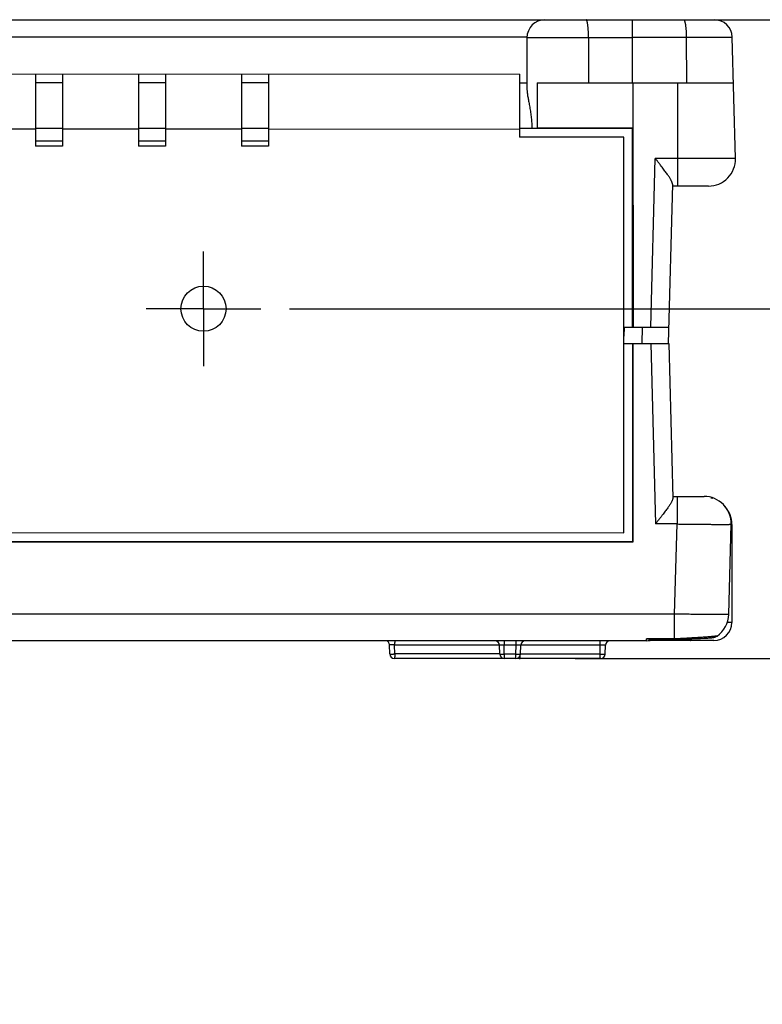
# Model space of a CAD drawing. Header units: inches. Extents: x 0 to 34, y 0 to 22.
# Tile 4 of 49: x 8.6 to 10.2, y 6.1 to 8.2. Entities that reach past the tile are written whole.
import ezdxf

# ---------------------------------------------------------------- set-up
doc = ezdxf.new("R2010")
doc.units = ezdxf.units.IN
doc.header["$LTSCALE"] = 1.87
doc.header["$MEASUREMENT"] = 0
doc.linetypes.add('CENTER', pattern=[0.6, 0.375, -0.075, 0.075, -0.075])
doc.layers.get('0').update_dxf_attribs({"linetype": 'CONTINUOUS'})
doc.layers.add('DEFAULT_1', color=7, linetype='CENTER')
doc.layers.add('DIMENSIONS', color=7, linetype='CONTINUOUS')
doc.styles.get("Standard").update_dxf_attribs({"font": 'txt', "width": 0.8})
doc.dimstyles.new('DIMSTYLE_1', dxfattribs={"dimtxt": 0.125, "dimasz": 0.1875, "dimexe": 0.18, "dimexo": 0.0625, "dimgap": 0.09, "dimtad": 0, "dimtih": 1, "dimtoh": 1, "dimdec": 3, "dimzin": 4, "dimdsep": 46, "dimtxsty": 'STANDARD', "dimblk": '_FILLED', "dimblk1": '_FILLED', "dimblk2": '_FILLED', "dimcen": 0.09, "dimadec": 0, "dimazin": 0, "dimtp": 0.01, "dimtm": 0.01, "dimtfac": 1, "dimtdec": 3, "dimtofl": 0, "dimtmove": 0, "dimatfit": 3, "dimldrblk": '_FILLED', "dimfxl": 1, "dimtolj": 1, "dimtzin": 4, "dimarcsym": 0})

# ---------------------------------------------------------------- blocks, each defined once
blk = doc.blocks.new('_FILLED')
at = {"color": 0, "linetype": 'BYBLOCK'}
blk.add_solid([(0, 0), (-1, 0.167), (-1, -0.167)], dxfattribs=at)
blk = doc.blocks.new('*D2')
at = {"layer": 'DIMENSIONS', "color": 2, "linetype": 'CONTINUOUS'}
for p, q in [((9.8039, 8.2128), (11.7797, 8.2128)), ((11.6547, 8.2128), (11.6547, 7.655)), ((11.6547, 6.8179), (11.6547, 7.405)), ((9.9227, 6.8179), (11.7797, 6.8179))]:
    blk.add_line(p, q, dxfattribs=at)
at = {"layer": 'DIMENSIONS', "color": 2, "linetype": 'CONTINUOUS', "xscale": 0.1875, "yscale": 0.1875, "zscale": 0.1875}
for p, rotation in [((11.6547, 8.2128), 90), ((11.6547, 6.8179), 270)]:
    blk.add_blockref('_FILLED', p, dxfattribs=dict(at, rotation=rotation))
at = {"layer": 'DIMENSIONS', "color": 2, "linetype": 'CONTINUOUS', "width": 0.8}
for s, p in [('1.395', (10.9922, 7.4675)), ('[', (11.6172, 7.4675)), ('35.43', (11.7172, 7.4675)), (']', (12.2172, 7.4675))]:
    blk.add_text(s, height=0.125, dxfattribs=at).set_placement(p)
blk = doc.blocks.new('*D8')
at = {"layer": 'DIMENSIONS', "color": 2, "linetype": 'CONTINUOUS'}
for p, q in [((10.8462, 7.5816), (10.8462, 7.9416)), ((9.1804, 7.5816), (10.9712, 7.5816)), ((9.8048, 6.8183), (10.9712, 6.8183)), ((10.8462, 6.8183), (10.8462, 6.3834)), ((10.8462, 6.3834), (10.9637, 6.3834))]:
    blk.add_line(p, q, dxfattribs=at)
at = {"layer": 'DIMENSIONS', "color": 2, "linetype": 'CONTINUOUS', "xscale": 0.1875, "yscale": 0.1875, "zscale": 0.1875}
for p, rotation in [((10.8462, 7.5816), 270), ((10.8462, 6.8183), 90)]:
    blk.add_blockref('_FILLED', p, dxfattribs=dict(at, rotation=rotation))
at = {"layer": 'DIMENSIONS', "color": 2, "linetype": 'CONTINUOUS', "width": 0.8}
for s, p in [('[', (11.5512, 6.3209)), (']', (12.1512, 6.3209)), ('.763', (11.0262, 6.3209)), ('19.39', (11.6512, 6.3209)), ('RESET SWITCH', (11.0262, 6.1021))]:
    blk.add_text(s, height=0.125, dxfattribs=at).set_placement(p)

msp = doc.modelspace()

# ---------------------------------------------------------------- linework, layer by layer
at = {"color": 7, "linetype": 'CONTINUOUS'}
for p, q in [((6.4404, 8.2128), (10.1084, 8.2128)), ((9.9299, 8.075), (9.9299, 8.2128)), ((9.6994, 8.1745), (6.8493, 8.1745)), ((9.9299, 8.1735), (9.6993, 8.1735)), ((9.6993, 8.1735), (9.6993, 8.061)), ((9.8337, 8.1735), (9.8337, 8.075)), ((9.9299, 8.1745), (10.1477, 8.1745)), ((10.0473, 8.1745), (10.0477, 8.075)), ((10.1547, 7.91), (10.1477, 8.1745)), ((6.8674, 8.0948), (9.6834, 8.094)), ((8.626, 8.0943), (8.626, 7.9368)), ((8.6851, 8.0943), (8.685, 7.9368)), ((8.851, 8.0942), (8.851, 7.9368)), ((8.9101, 8.0942), (8.91, 7.9368)), ((9.076, 8.0942), (9.076, 7.9367)), ((9.1351, 8.0942), (9.135, 7.9367)), ((9.6833, 8.094), (9.6833, 7.9562)), ((9.6834, 8.075), (9.6834, 8.094)), ((8.6851, 8.075), (8.626, 8.075)), ((8.9101, 8.075), (8.851, 8.075)), ((9.1351, 8.075), (9.076, 8.075)), ((9.6833, 8.075), (9.6993, 8.075)), ((9.7216, 8.075), (10.1503, 8.075)), ((9.7216, 8.075), (9.7216, 7.9757)), ((9.9306, 8.075), (9.9306, 7.9757)), ((9.9308, 8.075), (9.9312, 7.5415)), ((10.0286, 7.8494), (10.0286, 8.075)), ((9.9306, 7.9757), (9.7216, 7.9757)), ((9.9299, 7.975), (9.9306, 7.9757)), ((6.8674, 7.9748), (8.626, 7.9743)), ((8.685, 7.975), (8.626, 7.975)), ((8.685, 7.9743), (8.851, 7.9742)), ((8.91, 7.975), (8.851, 7.975)), ((8.91, 7.9742), (9.076, 7.9742)), ((9.135, 7.975), (9.076, 7.975)), ((9.135, 7.9742), (9.6833, 7.974)), ((9.9299, 7.975), (9.6833, 7.975)), ((9.9112, 7.9562), (9.6833, 7.9562)), ((9.911, 7.0925), (9.9112, 7.9562)), ((9.9299, 7.5415), (9.9299, 7.975)), ((8.685, 7.9476), (8.626, 7.9476)), ((8.685, 7.9368), (8.626, 7.9368)), ((8.91, 7.9476), (8.851, 7.9476)), ((8.91, 7.9368), (8.851, 7.9368)), ((9.135, 7.9476), (9.076, 7.9476)), ((9.135, 7.9367), (9.076, 7.9367)), ((9.9699, 7.5415), (9.9795, 7.91)), ((10.1547, 7.91), (9.9795, 7.91)), ((10.0171, 7.8534), (10.008, 7.5057)), ((10.0957, 7.8494), (10.017, 7.8494)), ((9.9111, 7.5415), (10.0089, 7.5415)), ((9.9116, 7.5415), (9.9111, 7.5215)), ((9.951, 7.5415), (9.95, 7.5057)), ((9.9111, 7.5057), (10.009, 7.5057)), ((9.9302, 7.0734), (9.9302, 7.5057)), ((9.931, 7.0726), (9.9313, 7.5057)), ((9.9696, 7.5057), (9.9799, 7.1118)), ((10.009, 7.5057), (10.0178, 7.1681)), ((10.0177, 7.1719), (10.0861, 7.1719)), ((10.0271, 7.1719), (10.0271, 7.1118)), ((10.0271, 7.1118), (9.9799, 7.1118)), ((10.0219, 6.9149), (10.0271, 7.1118)), ((10.14, 6.9144), (10.1452, 7.1113)), ((10.1467, 7.111), (10.1467, 6.8966)), ((6.6187, 7.0734), (9.9302, 7.0734)), ((6.6393, 7.0934), (9.911, 7.0925)), ((8.4923, 7.0726), (9.931, 7.0726)), ((9.931, 7.0726), (9.9302, 7.0734)), ((10.0219, 6.9149), (8.4813, 6.9149)), ((10.0219, 6.8611), (10.0219, 6.9149)), ((10.1467, 6.8966), (10.1367, 6.8966)), ((10.0219, 6.8611), (9.9603, 6.8611)), ((10.0219, 6.8597), (9.9699, 6.8597)), ((10.0287, 6.8598), (10.0287, 6.8612)), ((10.0287, 6.8598), (10.0419, 6.8602)), ((10.0419, 6.8602), (10.0564, 6.8608)), ((10.0564, 6.8608), (10.0685, 6.8614)), ((10.0685, 6.8614), (10.0785, 6.8619)), ((10.0785, 6.8619), (10.0853, 6.8622)), ((10.0853, 6.8622), (10.0909, 6.8626)), ((10.0909, 6.8626), (10.0946, 6.8628)), ((10.0946, 6.8628), (10.0969, 6.863)), ((10.0969, 6.863), (10.0983, 6.8631)), ((10.0983, 6.8631), (10.1001, 6.8632)), ((10.1001, 6.8632), (10.1011, 6.8633)), ((10.1011, 6.8633), (10.1021, 6.8634)), ((10.1021, 6.8634), (10.1029, 6.8635)), ((10.1143, 6.8672), (10.1143, 6.8672)), ((10.1143, 6.8672), (10.1144, 6.8672)), ((10.1144, 6.8672), (10.1144, 6.8672)), ((9.9602, 6.8569), (6.5886, 6.8569)), ((9.3995, 6.828), (9.3989, 6.8475)), ((9.6392, 6.8475), (9.4102, 6.8475)), ((9.4107, 6.828), (9.4102, 6.8475)), ((9.6397, 6.8276), (9.6392, 6.8472)), ((9.6492, 6.8569), (9.6492, 6.8472)), ((9.6757, 6.8472), (9.6492, 6.8472)), ((9.6497, 6.8276), (9.6492, 6.8472)), ((9.6752, 6.8276), (9.6757, 6.8472)), ((9.6757, 6.8472), (9.6757, 6.8569)), ((9.6852, 6.8276), (9.6857, 6.8472)), ((9.8595, 6.8472), (9.6857, 6.8472)), ((9.859, 6.8276), (9.8595, 6.8472)), ((9.8702, 6.8276), (9.8707, 6.8472)), ((10.1074, 6.8573), (9.966, 6.8573)), ((9.6471, 6.8183), (9.4095, 6.8183)), ((9.6397, 6.828), (9.4107, 6.828)), ((9.6752, 6.8276), (9.6497, 6.8276)), ((9.6497, 6.8276), (9.6497, 6.8179)), ((9.6752, 6.8179), (9.6497, 6.8179)), ((9.6752, 6.8179), (9.6752, 6.8276)), ((9.6821, 6.8183), (9.6778, 6.8183)), ((9.8602, 6.8179), (9.6847, 6.8179)), ((9.859, 6.8276), (9.6852, 6.8276))]:
    msp.add_line(p, q, dxfattribs=at)
for points in [[(10.0219, 6.8597), (10.0241, 6.8597), (10.0267, 6.8597), (10.0287, 6.8598)], [(10.1029, 6.8635), (10.1033, 6.8635), (10.1037, 6.8636), (10.1041, 6.8636), (10.1045, 6.8637), (10.1048, 6.8637), (10.1052, 6.8638), (10.1056, 6.8638), (10.106, 6.8639), (10.1064, 6.864), (10.1069, 6.8641), (10.1075, 6.8642), (10.108, 6.8643), (10.1086, 6.8645), (10.1093, 6.8647), (10.1101, 6.865), (10.1109, 6.8653), (10.1118, 6.8658), (10.1128, 6.8663), (10.1138, 6.8669), (10.1143, 6.8672)]]:
    msp.add_lwpolyline(points, dxfattribs=at)
msp.add_circle((8.9928, 7.5817), 0.0492, dxfattribs=at)
for centre, radius, start, end in [((9.7386, 8.1735), 0.0393, 90, 180), ((10.1084, 8.1735), 0.0393, 1.5, 90), ((10.0957, 7.9084), 0.059, 270, 1.5), ((10.0861, 7.1128), 0.0591, 358.5, 89.9987), ((10.0877, 7.111), 0.059, 71.9221, 76.7083), ((10.0877, 7.111), 0.059, 360, 41.4218), ((10.081, 6.9159), 0.0591, 304.4138, 358.5), ((10.1074, 6.8966), 0.0393, 270, 360), ((9.9602, 6.9069), 0.05, 270, 289.0639), ((10.1031, 6.8837), 0.02, 298.9239, 304.4441), ((9.389, 6.8473), 0.01, 1.5, 74.6875), ((9.6292, 6.8469), 0.01, 1.5, 90.0001), ((9.6957, 6.8469), 0.01, 90, 178.5), ((9.8807, 6.8469), 0.01, 90, 178.5), ((9.4095, 6.8283), 0.01, 181.5, 270), ((9.6497, 6.8279), 0.01, 181.5, 270), ((9.6752, 6.8279), 0.01, 270, 358.5), ((9.6847, 6.8279), 0.01, 241.5099, 270), ((9.8602, 6.8279), 0.01, 270, 358.5)]:
    msp.add_arc(centre, radius, start, end, dxfattribs=at)
for points, knots in [([(9.8337, 8.1735), (9.8337, 8.1746), (9.8337, 8.1767), (9.8337, 8.1799), (9.8336, 8.1831), (9.8335, 8.1862), (9.8333, 8.1892), (9.8331, 8.1921), (9.8329, 8.1949), (9.8326, 8.1976), (9.8323, 8.2), (9.832, 8.2023), (9.8317, 8.2044), (9.8313, 8.2063), (9.8309, 8.208), (9.8305, 8.2094), (9.8301, 8.2106), (9.8297, 8.2115), (9.8293, 8.2122), (9.8288, 8.2127), (9.8285, 8.2128), (9.8283, 8.2128)], [0, 0, 0, 0, 0.080402, 0.160265, 0.239054, 0.316243, 0.391316, 0.463772, 0.533132, 0.598938, 0.66076, 0.718198, 0.770889, 0.818511, 0.860789, 0.897509, 0.928531, 0.953832, 0.973593, 0.988431, 1, 1, 1, 1]), ([(10.0411, 8.2128), (10.0413, 8.2128), (10.0417, 8.2127), (10.0422, 8.2122), (10.0427, 8.2116), (10.0431, 8.2107), (10.0436, 8.2095), (10.044, 8.2081), (10.0445, 8.2065), (10.0449, 8.2047), (10.0453, 8.2027), (10.0456, 8.2004), (10.0459, 8.198), (10.0462, 8.1955), (10.0465, 8.1928), (10.0467, 8.1899), (10.0469, 8.187), (10.0471, 8.1839), (10.0472, 8.1808), (10.0472, 8.1777), (10.0473, 8.1756), (10.0473, 8.1745)], [0, 0, 0, 0, 0.013048, 0.028976, 0.049431, 0.075122, 0.106302, 0.142998, 0.185112, 0.232457, 0.284787, 0.341805, 0.403171, 0.46851, 0.537415, 0.609452, 0.684164, 0.761073, 0.839687, 0.9195, 1, 1, 1, 1]), ([(9.6993, 8.061), (9.6993, 8.06), (9.6994, 8.0579), (9.6997, 8.0545), (9.7002, 8.0508), (9.7008, 8.0467), (9.7016, 8.0423), (9.7025, 8.0376), (9.7034, 8.0326), (9.7044, 8.0273), (9.7054, 8.0218), (9.7064, 8.0161), (9.7073, 8.0104), (9.7081, 8.0045), (9.7088, 7.9986), (9.7093, 7.9927), (9.7097, 7.9868), (9.7099, 7.9809), (9.71, 7.9769), (9.71, 7.975)], [0, 0, 0, 0, 0.034472, 0.073304, 0.116349, 0.163666, 0.215193, 0.270712, 0.329843, 0.392054, 0.456709, 0.523132, 0.590691, 0.658861, 0.727253, 0.795629, 0.863876, 0.931982, 1, 1, 1, 1]), ([(9.7216, 7.9757), (9.7205, 7.9756), (9.7184, 7.9755), (9.7154, 7.9753), (9.7126, 7.9752), (9.7108, 7.975), (9.71, 7.975)], [0, 0, 0, 0, 0.28126, 0.542076, 0.781841, 1, 1, 1, 1]), ([(10.0171, 7.8534), (10.0171, 7.8538), (10.017, 7.8547), (10.0168, 7.856), (10.0163, 7.8576), (10.0155, 7.8593), (10.0146, 7.8613), (10.0134, 7.8635), (10.012, 7.866), (10.0102, 7.8688), (10.0083, 7.8718), (10.006, 7.8751), (10.0035, 7.8787), (10.0007, 7.8825), (9.9976, 7.8866), (9.9943, 7.891), (9.9908, 7.8955), (9.9871, 7.9003), (9.9834, 7.9051), (9.9808, 7.9083), (9.9795, 7.91)], [0, 0, 0, 0, 0.017146, 0.037307, 0.060989, 0.088631, 0.120628, 0.157348, 0.199131, 0.246271, 0.299005, 0.357478, 0.421722, 0.49162, 0.566884, 0.647029, 0.731371, 0.819033, 0.908968, 1, 1, 1, 1]), ([(10.0178, 7.1681), (10.0178, 7.1678), (10.0177, 7.1669), (10.0174, 7.1656), (10.0169, 7.1641), (10.0162, 7.1623), (10.0153, 7.1604), (10.0141, 7.1582), (10.0126, 7.1557), (10.0109, 7.153), (10.0089, 7.15), (10.0066, 7.1467), (10.004, 7.1431), (10.0012, 7.1393), (9.9981, 7.1352), (9.9948, 7.1308), (9.9912, 7.1262), (9.9876, 7.1215), (9.9837, 7.1167), (9.9812, 7.1134), (9.9799, 7.1118)], [0, 0, 0, 0, 0.016659, 0.036367, 0.05964, 0.086919, 0.118602, 0.15506, 0.196635, 0.243628, 0.296279, 0.35474, 0.419048, 0.489091, 0.564582, 0.64504, 0.729776, 0.817907, 0.908378, 1, 1, 1, 1]), ([(10.0271, 7.1118), (10.0295, 7.1117), (10.0342, 7.1117), (10.0413, 7.1116), (10.0483, 7.1115), (10.0553, 7.1114), (10.0622, 7.1114), (10.0689, 7.1113), (10.0755, 7.1112), (10.0819, 7.1112), (10.0881, 7.1111), (10.0941, 7.1111), (10.0998, 7.111), (10.1053, 7.111), (10.1105, 7.111), (10.1154, 7.111), (10.1199, 7.1109), (10.1241, 7.1109), (10.128, 7.1109), (10.1315, 7.111), (10.1346, 7.111), (10.1374, 7.111), (10.1397, 7.111), (10.1416, 7.111), (10.1431, 7.1111), (10.1442, 7.1111), (10.1447, 7.1112), (10.1452, 7.1112), (10.1452, 7.1113)], [0, 0, 0, 0, 0.060427, 0.120615, 0.180315, 0.239339, 0.297539, 0.354673, 0.410424, 0.464669, 0.517298, 0.568049, 0.616683, 0.663059, 0.707046, 0.748475, 0.787104, 0.822838, 0.855625, 0.885327, 0.911777, 0.93489, 0.954598, 0.970836, 0.983513, 0.992599, 0.998091, 1, 1, 1, 1]), ([(10.1467, 7.111), (10.1467, 7.111), (10.1464, 7.111), (10.1459, 7.111), (10.1454, 7.111), (10.1452, 7.111)], [0, 0, 0, 0, 0.132152, 0.527386, 1, 1, 1, 1]), ([(10.14, 6.9144), (10.14, 6.9143), (10.1396, 6.9144), (10.1391, 6.9142), (10.1379, 6.9142), (10.1365, 6.9142), (10.1346, 6.9142), (10.1323, 6.9141), (10.1295, 6.9141), (10.1264, 6.9141), (10.1229, 6.9141), (10.119, 6.9141), (10.1148, 6.9141), (10.1103, 6.9141), (10.1054, 6.9141), (10.1002, 6.9142), (10.0947, 6.9142), (10.089, 6.9142), (10.083, 6.9143), (10.0768, 6.9143), (10.0704, 6.9144), (10.0638, 6.9144), (10.0571, 6.9145), (10.0502, 6.9146), (10.0432, 6.9147), (10.0362, 6.9147), (10.0291, 6.9148), (10.0243, 6.9149), (10.0219, 6.9149)], [0, 0, 0, 0, 0.001823, 0.00722, 0.016233, 0.028846, 0.045018, 0.064675, 0.087744, 0.114159, 0.143833, 0.176602, 0.212328, 0.250956, 0.29239, 0.336391, 0.382787, 0.431446, 0.482228, 0.534895, 0.589185, 0.644984, 0.702169, 0.760423, 0.819505, 0.879264, 0.939512, 1, 1, 1, 1]), ([(9.9602, 6.8569), (9.9602, 6.8569), (9.9602, 6.8571), (9.9602, 6.8574), (9.9603, 6.858), (9.9603, 6.8588), (9.9603, 6.8599), (9.9603, 6.8607), (9.9603, 6.8611)], [0, 0, 0, 0, 0.028206, 0.112358, 0.251895, 0.446727, 0.696627, 1, 1, 1, 1]), ([(9.9699, 6.8597), (9.9698, 6.8597), (9.9687, 6.8597), (9.9665, 6.8598), (9.9634, 6.8603), (9.9613, 6.8608), (9.9603, 6.8611)], [0, 0, 0, 0, 0.034487, 0.349675, 0.671825, 1, 1, 1, 1]), ([(10.0287, 6.8612), (10.028, 6.8612), (10.0264, 6.8611), (10.0242, 6.8611), (10.0227, 6.8611), (10.0219, 6.8611)], [0, 0, 0, 0, 0.332524, 0.666206, 1, 1, 1, 1]), ([(10.0219, 6.8597), (10.0219, 6.8597), (10.0219, 6.8597), (10.0219, 6.8598), (10.0219, 6.86), (10.0219, 6.8605), (10.0219, 6.8609), (10.0219, 6.8611)], [0, 0, 0, 0, 0.002335, 0.059659, 0.246401, 0.560832, 1, 1, 1, 1]), ([(10.1143, 6.8672), (10.1142, 6.8672), (10.1139, 6.8671), (10.1131, 6.8669), (10.112, 6.8668), (10.1105, 6.8666), (10.1086, 6.8664), (10.1064, 6.8661), (10.1038, 6.8659), (10.1009, 6.8656), (10.0976, 6.8654), (10.094, 6.8651), (10.0902, 6.8648), (10.0861, 6.8645), (10.0817, 6.8642), (10.077, 6.8639), (10.0722, 6.8636), (10.0672, 6.8633), (10.062, 6.863), (10.0566, 6.8627), (10.0512, 6.8624), (10.0456, 6.8621), (10.04, 6.8618), (10.0344, 6.8615), (10.0306, 6.8613), (10.0287, 6.8612)], [0, 0, 0, 0, 0.004314, 0.01316, 0.026422, 0.04406, 0.066071, 0.092338, 0.12264, 0.156862, 0.194974, 0.236805, 0.281919, 0.330116, 0.381446, 0.43563, 0.492079, 0.550582, 0.611273, 0.673791, 0.737479, 0.80216, 0.86776, 0.933819, 1, 1, 1, 1]), ([(10.0563, 6.8573), (10.0565, 6.8573), (10.0569, 6.8574), (10.0574, 6.8578), (10.0579, 6.8585), (10.0584, 6.8595), (10.0587, 6.8603), (10.0589, 6.8608), (10.0589, 6.8609)], [0, 0, 0, 0, 0.112449, 0.250054, 0.427095, 0.649655, 0.919851, 1, 1, 1, 1]), ([(9.4102, 6.8475), (9.4098, 6.8475), (9.409, 6.8476), (9.4079, 6.8476), (9.4068, 6.8476), (9.4057, 6.8476), (9.4047, 6.8476), (9.4037, 6.8477), (9.4028, 6.8477), (9.4019, 6.8477), (9.4012, 6.8477), (9.4005, 6.8476), (9.4, 6.8476), (9.3996, 6.8476), (9.3992, 6.8476), (9.3991, 6.8476), (9.3989, 6.8475), (9.3989, 6.8475)], [0, 0, 0, 0, 0.100451, 0.201136, 0.300332, 0.396886, 0.4899, 0.578178, 0.660436, 0.735695, 0.802809, 0.861086, 0.909922, 0.948618, 0.97666, 0.993743, 1, 1, 1, 1]), ([(9.4111, 6.8569), (9.411, 6.8568), (9.411, 6.8566), (9.4108, 6.8563), (9.4107, 6.8557), (9.4106, 6.8551), (9.4105, 6.8544), (9.4104, 6.8536), (9.4104, 6.8527), (9.4103, 6.8518), (9.4102, 6.8507), (9.4102, 6.8497), (9.4102, 6.8486), (9.4102, 6.8479), (9.4102, 6.8475)], [0, 0, 0, 0, 0.019999, 0.0659, 0.122899, 0.19049, 0.267963, 0.35445, 0.44895, 0.550355, 0.657465, 0.769003, 0.883639, 1, 1, 1, 1]), ([(9.6492, 6.8472), (9.6488, 6.8472), (9.6481, 6.8472), (9.647, 6.8472), (9.6459, 6.8472), (9.6449, 6.8472), (9.6439, 6.8473), (9.643, 6.8473), (9.6422, 6.8473), (9.6414, 6.8473), (9.6408, 6.8473), (9.6402, 6.8472), (9.6398, 6.8472), (9.6395, 6.8472), (9.6393, 6.8472), (9.6392, 6.8472), (9.6392, 6.8472)], [0, 0, 0, 0, 0.112012, 0.222656, 0.330406, 0.433915, 0.531963, 0.623334, 0.706835, 0.781405, 0.846166, 0.900346, 0.943239, 0.974302, 0.993191, 1, 1, 1, 1]), ([(9.6857, 6.8472), (9.6857, 6.8472), (9.6856, 6.8472), (9.6854, 6.8472), (9.6851, 6.8472), (9.6847, 6.8472), (9.6841, 6.8473), (9.6835, 6.8473), (9.6827, 6.8473), (9.6819, 6.8473), (9.681, 6.8473), (9.68, 6.8472), (9.679, 6.8472), (9.6779, 6.8472), (9.6768, 6.8472), (9.6761, 6.8472), (9.6757, 6.8472)], [0, 0, 0, 0, 0.006798, 0.025674, 0.056714, 0.099559, 0.153709, 0.218509, 0.293114, 0.376557, 0.467838, 0.565885, 0.669459, 0.777237, 0.887881, 1, 1, 1, 1]), ([(9.8595, 6.8472), (9.8595, 6.8475), (9.8595, 6.8482), (9.8595, 6.8493), (9.8594, 6.8504), (9.8594, 6.8514), (9.8593, 6.8523), (9.8592, 6.8532), (9.8591, 6.854), (9.859, 6.8548), (9.8589, 6.8554), (9.8588, 6.8559), (9.8587, 6.8563), (9.8586, 6.8566), (9.8584, 6.8568), (9.8583, 6.8569), (9.8583, 6.8569)], [0, 0, 0, 0, 0.11039, 0.219144, 0.32496, 0.426576, 0.522783, 0.61244, 0.694496, 0.768003, 0.832134, 0.886216, 0.929769, 0.962613, 0.985203, 1, 1, 1, 1]), ([(9.8707, 6.8472), (9.8707, 6.8472), (9.8706, 6.8472), (9.8704, 6.8472), (9.8701, 6.8472), (9.8697, 6.8473), (9.8691, 6.8473), (9.8685, 6.8473), (9.8677, 6.8473), (9.8669, 6.8473), (9.866, 6.8473), (9.865, 6.8473), (9.8639, 6.8473), (9.8628, 6.8472), (9.8617, 6.8472), (9.8606, 6.8472), (9.8599, 6.8472), (9.8595, 6.8472)], [0, 0, 0, 0, 0.006278, 0.023314, 0.05123, 0.089891, 0.138741, 0.196877, 0.263883, 0.339173, 0.421309, 0.509352, 0.602505, 0.699498, 0.798885, 0.899431, 1, 1, 1, 1]), ([(9.3995, 6.828), (9.3995, 6.828), (9.3996, 6.828), (9.3997, 6.8279), (9.4001, 6.8279), (9.4005, 6.8279), (9.401, 6.8279), (9.4017, 6.8279), (9.4025, 6.8279), (9.4033, 6.8279), (9.4042, 6.8279), (9.4052, 6.8279), (9.4062, 6.8279), (9.4073, 6.8279), (9.4084, 6.8279), (9.4095, 6.828), (9.4103, 6.828), (9.4107, 6.828)], [0, 0, 0, 0, 0.006381, 0.023534, 0.051621, 0.090342, 0.139228, 0.197666, 0.26492, 0.340137, 0.422365, 0.51056, 0.603602, 0.700309, 0.799453, 0.899775, 1, 1, 1, 1]), ([(9.4107, 6.828), (9.4107, 6.8276), (9.4107, 6.8269), (9.4106, 6.8258), (9.4106, 6.8248), (9.4105, 6.8238), (9.4105, 6.8228), (9.4104, 6.8219), (9.4103, 6.8211), (9.4102, 6.8204), (9.4101, 6.8198), (9.41, 6.8193), (9.4099, 6.8188), (9.4097, 6.8185), (9.4096, 6.8183), (9.4095, 6.8183), (9.4095, 6.8183)], [0, 0, 0, 0, 0.110402, 0.219167, 0.324994, 0.426617, 0.522828, 0.612486, 0.694539, 0.768041, 0.832167, 0.886243, 0.929789, 0.962627, 0.985211, 1, 1, 1, 1]), ([(9.6397, 6.8276), (9.6397, 6.8276), (9.6398, 6.8276), (9.64, 6.8276), (9.6403, 6.8276), (9.6407, 6.8275), (9.6413, 6.8275), (9.6419, 6.8275), (9.6427, 6.8275), (9.6435, 6.8275), (9.6444, 6.8275), (9.6454, 6.8275), (9.6464, 6.8276), (9.6475, 6.8276), (9.6486, 6.8276), (9.6493, 6.8276), (9.6497, 6.8276)], [0, 0, 0, 0, 0.006916, 0.025881, 0.056999, 0.099929, 0.154153, 0.218996, 0.293649, 0.377177, 0.468534, 0.566572, 0.670062, 0.777703, 0.888145, 1, 1, 1, 1]), ([(9.6752, 6.8276), (9.6756, 6.8276), (9.6763, 6.8276), (9.6774, 6.8276), (9.6785, 6.8276), (9.6795, 6.8275), (9.6805, 6.8275), (9.6814, 6.8275), (9.6822, 6.8275), (9.683, 6.8275), (9.6836, 6.8275), (9.6842, 6.8275), (9.6846, 6.8276), (9.6849, 6.8276), (9.6851, 6.8276), (9.6852, 6.8276), (9.6852, 6.8276)], [0, 0, 0, 0, 0.111845, 0.222277, 0.32991, 0.433392, 0.531424, 0.622777, 0.706303, 0.780956, 0.845801, 0.900029, 0.942967, 0.974095, 0.993073, 1, 1, 1, 1]), ([(9.6837, 6.8226), (9.6837, 6.8226), (9.6837, 6.8222), (9.6838, 6.8216), (9.6839, 6.8208), (9.684, 6.82), (9.6841, 6.8194), (9.6842, 6.8189), (9.6843, 6.8185), (9.6844, 6.8182), (9.6846, 6.818), (9.6847, 6.8179), (9.6847, 6.8179)], [0, 0, 0, 0, 0.040284, 0.220627, 0.385672, 0.533513, 0.662491, 0.771252, 0.858827, 0.924867, 0.970273, 1, 1, 1, 1]), ([(9.859, 6.8276), (9.8593, 6.8276), (9.8601, 6.8276), (9.8612, 6.8276), (9.8623, 6.8275), (9.8634, 6.8275), (9.8644, 6.8275), (9.8654, 6.8275), (9.8664, 6.8275), (9.8672, 6.8275), (9.8679, 6.8275), (9.8686, 6.8275), (9.8691, 6.8275), (9.8696, 6.8275), (9.8699, 6.8276), (9.8701, 6.8276), (9.8702, 6.8276), (9.8702, 6.8276)], [0, 0, 0, 0, 0.100216, 0.20053, 0.299667, 0.396367, 0.489403, 0.577593, 0.659818, 0.735034, 0.802289, 0.86073, 0.90962, 0.948348, 0.976444, 0.993609, 1, 1, 1, 1]), ([(9.8602, 6.8179), (9.8601, 6.8179), (9.86, 6.818), (9.8599, 6.8182), (9.8598, 6.8185), (9.8597, 6.8189), (9.8595, 6.8194), (9.8594, 6.82), (9.8593, 6.8208), (9.8592, 6.8216), (9.8592, 6.8225), (9.8591, 6.8234), (9.859, 6.8244), (9.859, 6.8255), (9.859, 6.8265), (9.859, 6.8273), (9.859, 6.8276)], [0, 0, 0, 0, 0.014799, 0.037391, 0.070241, 0.113801, 0.167891, 0.232034, 0.305553, 0.387626, 0.477301, 0.573531, 0.675164, 0.781005, 0.889755, 1, 1, 1, 1])]:
    msp.add_open_spline(points, degree=3, knots=knots, dxfattribs=at)
at = {"layer": 'DEFAULT_1', "color": 7, "linetype": 'CENTER'}
for q in [(8.9928, 7.7067), (8.8677, 7.5816), (9.1179, 7.5816), (8.9928, 7.4565)]:
    msp.add_line((8.9928, 7.5816), q, dxfattribs=at)

# ---------------------------------------------------------------- dimensions: what is measured, and where the dimension line sits
at = {"layer": 'DIMENSIONS', "color": 2, "linetype": 'CONTINUOUS'}
dim = msp.add_linear_dim(base=(11.6547, 6.8179), p1=(9.8039, 8.2128), p2=(9.9227, 6.8179), angle=270, dimstyle='DIMSTYLE_1', dxfattribs=at)
dim.commit()
dim.dimension.update_dxf_attribs({"geometry": '*D2', "text_midpoint": (11.6547, 7.53), "dimtype": 160})
dim = msp.add_linear_dim(base=(10.8462, 7.5816), p1=(9.8048, 6.8183), p2=(9.1804, 7.5816), angle=90, text='<>\\PRESET SWITCH', dimstyle='DIMSTYLE_1', dxfattribs=at)
dim.commit()
dim.dimension.update_dxf_attribs({"geometry": '*D8', "text_midpoint": (11.6387, 6.274), "dimtype": 160})

doc.saveas('drawing.dxf')
